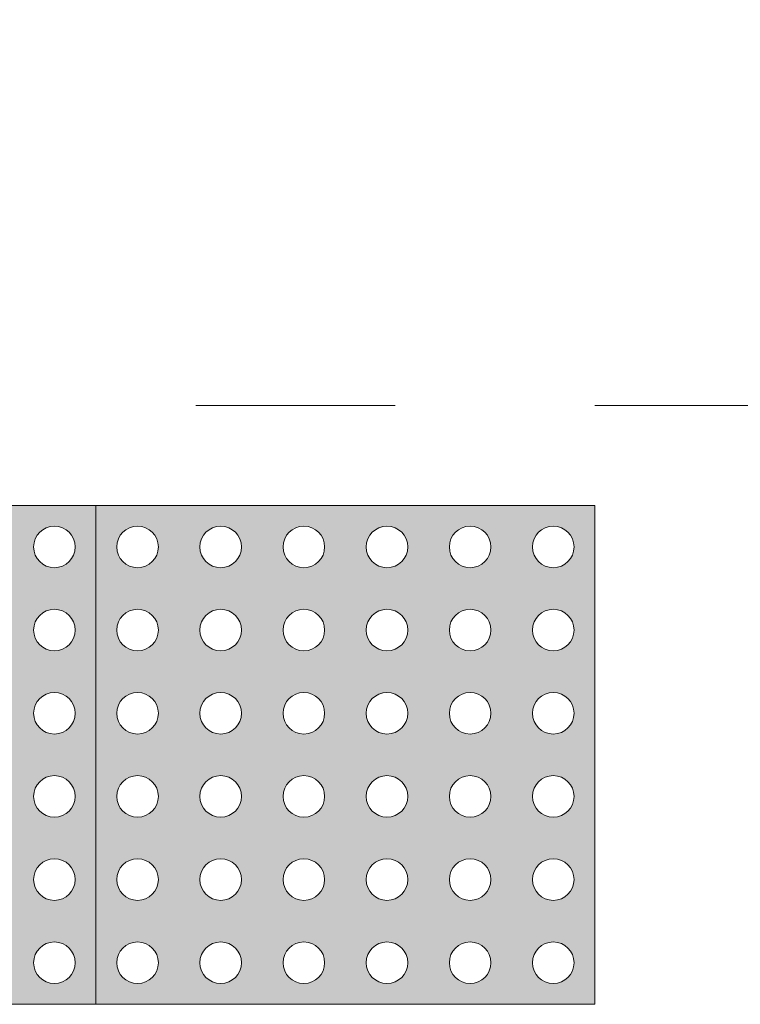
# Model space of a CAD drawing. Header units: metres. Extents: x -14.5 to 13.1, y -18.9 to 3.3.
# Tile 108 of 216: x 6.818 to 7.179, y -8.535 to -8.042. Entities that reach past the tile are written whole.
import ezdxf

# ---------------------------------------------------------------- set-up
doc = ezdxf.new("R2010")
doc.units = ezdxf.units.M
doc.linetypes.add('Traço ponto', pattern=[0.015875, 0.00635, -0.004763, 0, -0.004763])
for name, color, linetype, lineweight in [('A-ANNO-DIMS', 7, 'Continuous', 9), ('A-ANNO-DIMS-58', 7, 'Continuous', 9), ('A-DETL-GENF', 7, 'Continuous', 5)]:
    doc.layers.add(name, color=color, linetype=linetype, lineweight=lineweight)
doc.layers.add('A-DETL', color=7, linetype='Continuous', lineweight=5, true_color=0x00a600)
doc.styles.add('Arial', font='arial.ttf', dxfattribs={"height": 0.087})
doc.dimstyles.new('Com_linha__ref__contínua__-_Cor_Vermelha_Arial_1_5mm', dxfattribs={"dimscale": 0.3048, "dimtxt": 0.088763, "dimasz": 0.380577, "dimexe": 0.285433, "dimexo": 0.285433, "dimgap": 0.028543, "dimtad": 1, "dimrnd": 0.01, "dimzin": 0, "dimdsep": 46, "dimtxsty": 'Arial', "dimblk1": 'OBLIQUE', "dimblk2": 'OBLIQUE', "dimsah": 1, "dimcen": 0.09, "dimdle": 0.285433, "dimazin": 0, "dimtfac": 1, "dimtdec": 4, "dimtix": 1, "dimtmove": 0, "dimatfit": 3, "dimfxl": 1, "dimtvp": 1, "dimtolj": 1, "dimtzin": 0, "dimarcsym": 2})

# ---------------------------------------------------------------- blocks, each defined once
blk = doc.blocks.new('DIMBLOCK12-PLANTA DE COBERTURA')
at = {"layer": 'A-ANNO-DIMS-58', "color": 242, "true_color": 0xbd2b2e, "transparency": 16777216}
for p, q in [((6.00641, -7.67155), (6.00641, -7.58455)), ((8.00641, -7.67155), (8.00641, -7.58455)), ((6.00641, -7.67155), (6.06441, -7.61355)), ((8.00641, -7.67155), (8.06441, -7.61355)), ((6.00641, -7.67155), (5.94841, -7.72955)), ((6.00641, -7.67155), (8.09341, -7.67155)), ((6.00641, -7.67155), (6.00641, -8.14804)), ((8.00641, -7.67155), (7.94841, -7.72955)), ((8.00641, -7.67155), (8.00641, -8.14804))]:
    blk.add_line(p, q, dxfattribs=at)
at = {"layer": 'A-ANNO-DIMS-58', "color": 0, "transparency": 16777216, "insert": (6.88897, -7.54991), "char_height": 0.087, "width": 0.2818553, "attachment_point": 1, "line_spacing_factor": 0.941778, "style": 'Arial'}
blk.add_mtext('2,00', dxfattribs=at)
blk = doc.blocks.new('_Oblique')
at = {"color": 0, "linetype": 'ByBlock', "lineweight": -2}
blk.add_line((-0.5, -0.5), (0.5, 0.5), dxfattribs=at)

msp = doc.modelspace()

# ---------------------------------------------------------------- hatches: boundary and pattern name
at = {"layer": 'A-DETL-GENF', "true_color": 0xffffff}
h = msp.add_hatch(color=7, dxfattribs=at)
h.paths.add_polyline_path([(6.79391, -8.53504), (6.85641, -8.53504), (6.85641, -8.28504), (6.60641, -8.28504), (6.60641, -8.53504), (6.79256, -8.53504)])
h.paths.add_polyline_path([(6.71058, -8.52462), (6.70788, -8.52427), (6.70537, -8.52323), (6.70321, -8.52157), (6.70156, -8.51942), (6.70052, -8.5169), (6.70016, -8.51421), (6.70052, -8.51151), (6.70156, -8.509), (6.70321, -8.50684), (6.70537, -8.50519), (6.70788, -8.50415), (6.71058, -8.50379), (6.71327, -8.50415), (6.71579, -8.50519), (6.71794, -8.50684), (6.7196, -8.509), (6.72064, -8.51151), (6.721, -8.51421), (6.72064, -8.5169), (6.7196, -8.51942), (6.71794, -8.52157), (6.71579, -8.52323), (6.71327, -8.52427)])
h.paths.add_polyline_path([(6.83558, -8.52462), (6.83288, -8.52427), (6.83037, -8.52323), (6.82719, -8.52024), (6.82656, -8.51942), (6.82552, -8.5169), (6.82516, -8.51421), (6.82552, -8.51151), (6.82656, -8.509), (6.82821, -8.50684), (6.83037, -8.50519), (6.83288, -8.50415), (6.83558, -8.50379), (6.83827, -8.50415), (6.84147, -8.50571), (6.84294, -8.50684), (6.8446, -8.509), (6.84564, -8.51151), (6.846, -8.51421), (6.84524, -8.51787), (6.8446, -8.51942), (6.84294, -8.52157), (6.84079, -8.52323), (6.83827, -8.52427)])
h.paths.add_polyline_path([(6.66891, -8.52462), (6.66622, -8.52427), (6.6637, -8.52323), (6.66155, -8.52157), (6.65989, -8.51942), (6.6586, -8.51501), (6.6585, -8.51421), (6.65885, -8.51151), (6.65989, -8.509), (6.66155, -8.50684), (6.6637, -8.50519), (6.66622, -8.50415), (6.66891, -8.50379), (6.67161, -8.50415), (6.67412, -8.50519), (6.67628, -8.50684), (6.67793, -8.509), (6.67908, -8.51232), (6.67933, -8.51421), (6.67897, -8.5169), (6.67793, -8.51942), (6.67628, -8.52157), (6.67412, -8.52323), (6.67161, -8.52427)])
h.paths.add_polyline_path([(6.62725, -8.52462), (6.62455, -8.52427), (6.62204, -8.52323), (6.61886, -8.52024), (6.61822, -8.51942), (6.61718, -8.5169), (6.61683, -8.51421), (6.61718, -8.51151), (6.61822, -8.509), (6.61988, -8.50684), (6.62204, -8.50519), (6.62455, -8.50415), (6.62725, -8.50379), (6.62994, -8.50415), (6.63245, -8.50519), (6.63461, -8.50684), (6.63627, -8.509), (6.63731, -8.51151), (6.63766, -8.51421), (6.63691, -8.51787), (6.63627, -8.51942), (6.63461, -8.52157), (6.63245, -8.52323), (6.62994, -8.52427)])
h.paths.add_polyline_path([(6.79391, -8.52462), (6.79122, -8.52427), (6.7887, -8.52323), (6.78553, -8.52024), (6.78489, -8.51942), (6.78385, -8.5169), (6.7835, -8.51421), (6.78385, -8.51151), (6.78489, -8.509), (6.78655, -8.50684), (6.7887, -8.50519), (6.79256, -8.50397), (6.79391, -8.50379), (6.79661, -8.50415), (6.79912, -8.50519), (6.80128, -8.50684), (6.80293, -8.509), (6.80397, -8.51151), (6.80433, -8.51421), (6.80397, -8.5169), (6.80293, -8.51942), (6.80128, -8.52157), (6.79912, -8.52323), (6.79661, -8.52427)])
h.paths.add_polyline_path([(6.75225, -8.52462), (6.74955, -8.52427), (6.74704, -8.52323), (6.74386, -8.52024), (6.74322, -8.51942), (6.74218, -8.5169), (6.74183, -8.51421), (6.74218, -8.51151), (6.74322, -8.509), (6.74488, -8.50684), (6.74704, -8.50519), (6.74955, -8.50415), (6.75225, -8.50379), (6.75494, -8.50415), (6.75745, -8.50519), (6.75961, -8.50684), (6.76127, -8.509), (6.76231, -8.51151), (6.76266, -8.51421), (6.76231, -8.5169), (6.76127, -8.51942), (6.75961, -8.52157), (6.75745, -8.52323), (6.75494, -8.52427)])
h.paths.add_polyline_path([(6.66891, -8.48296), (6.66477, -8.48201), (6.6637, -8.48156), (6.66155, -8.47991), (6.65989, -8.47775), (6.65885, -8.47524), (6.6585, -8.47254), (6.65885, -8.46985), (6.65989, -8.46733), (6.66155, -8.46518), (6.6637, -8.46352), (6.66622, -8.46248), (6.66891, -8.46212), (6.67161, -8.46248), (6.67412, -8.46352), (6.67628, -8.46518), (6.67793, -8.46733), (6.67927, -8.47212), (6.67933, -8.47254), (6.67897, -8.47524), (6.67793, -8.47775), (6.6748, -8.48104), (6.67305, -8.48201), (6.67161, -8.4826)])
h.paths.add_polyline_path([(6.71058, -8.48296), (6.70644, -8.48201), (6.70537, -8.48156), (6.70321, -8.47991), (6.70156, -8.47775), (6.70052, -8.47524), (6.70016, -8.47254), (6.70052, -8.46985), (6.70156, -8.46733), (6.70321, -8.46518), (6.70537, -8.46352), (6.70788, -8.46248), (6.71058, -8.46212), (6.71327, -8.46248), (6.71579, -8.46352), (6.71794, -8.46518), (6.7196, -8.46733), (6.72064, -8.46985), (6.721, -8.47254), (6.72064, -8.47524), (6.7196, -8.47775), (6.71794, -8.47991), (6.71472, -8.48201), (6.71327, -8.4826)])
h.paths.add_polyline_path([(6.75225, -8.48296), (6.74811, -8.48201), (6.74704, -8.48156), (6.74488, -8.47991), (6.74322, -8.47775), (6.74218, -8.47524), (6.74183, -8.47254), (6.74218, -8.46985), (6.74322, -8.46733), (6.74488, -8.46518), (6.74704, -8.46352), (6.74955, -8.46248), (6.75225, -8.46212), (6.75494, -8.46248), (6.75814, -8.46404), (6.75961, -8.46518), (6.76127, -8.46733), (6.76231, -8.46985), (6.76266, -8.47254), (6.76231, -8.47524), (6.76127, -8.47775), (6.75961, -8.47991), (6.75638, -8.48201), (6.75494, -8.4826)])
h.paths.add_polyline_path([(6.79391, -8.48296), (6.78977, -8.48201), (6.7887, -8.48156), (6.78655, -8.47991), (6.78489, -8.47775), (6.78385, -8.47524), (6.7835, -8.47254), (6.78385, -8.46985), (6.78489, -8.46733), (6.78655, -8.46518), (6.7887, -8.46352), (6.79256, -8.4623), (6.79391, -8.46212), (6.79661, -8.46248), (6.79912, -8.46352), (6.80128, -8.46518), (6.80293, -8.46733), (6.80397, -8.46985), (6.80433, -8.47254), (6.80397, -8.47524), (6.80293, -8.47775), (6.80128, -8.47991), (6.79805, -8.48201), (6.79661, -8.4826)])
h.paths.add_polyline_path([(6.83558, -8.48296), (6.83144, -8.48201), (6.83037, -8.48156), (6.82821, -8.47991), (6.82656, -8.47775), (6.82552, -8.47524), (6.82516, -8.47254), (6.82552, -8.46985), (6.82656, -8.46733), (6.82821, -8.46518), (6.83037, -8.46352), (6.83288, -8.46248), (6.83558, -8.46212), (6.83827, -8.46248), (6.84079, -8.46352), (6.84294, -8.46518), (6.8446, -8.46733), (6.84577, -8.47087), (6.846, -8.47254), (6.84564, -8.47524), (6.8446, -8.47775), (6.84294, -8.47991), (6.83972, -8.48201), (6.83827, -8.4826)])
h.paths.add_polyline_path([(6.62725, -8.48296), (6.62311, -8.48201), (6.62204, -8.48156), (6.61988, -8.47991), (6.61822, -8.47775), (6.61718, -8.47524), (6.61683, -8.47254), (6.61718, -8.46985), (6.61822, -8.46733), (6.61988, -8.46518), (6.62204, -8.46352), (6.62455, -8.46248), (6.62725, -8.46212), (6.62994, -8.46248), (6.63245, -8.46352), (6.63461, -8.46518), (6.63627, -8.46733), (6.63731, -8.46985), (6.63766, -8.47254), (6.63731, -8.47524), (6.63627, -8.47775), (6.63461, -8.47991), (6.63138, -8.48201), (6.62994, -8.4826)])
h.paths.add_polyline_path([(6.75225, -8.44129), (6.74955, -8.44094), (6.74704, -8.4399), (6.74488, -8.43824), (6.74322, -8.43608), (6.74218, -8.43357), (6.74183, -8.43087), (6.74218, -8.42818), (6.74322, -8.42567), (6.74488, -8.42351), (6.74704, -8.42185), (6.74955, -8.42081), (6.75225, -8.42046), (6.75494, -8.42081), (6.75745, -8.42185), (6.75961, -8.42351), (6.76127, -8.42567), (6.76231, -8.42818), (6.76266, -8.43087), (6.76231, -8.43357), (6.76127, -8.43608), (6.75961, -8.43824), (6.75745, -8.4399), (6.75494, -8.44094)])
h.paths.add_polyline_path([(6.79391, -8.44129), (6.79122, -8.44094), (6.7887, -8.4399), (6.78655, -8.43824), (6.78489, -8.43608), (6.78385, -8.43357), (6.7835, -8.43087), (6.78385, -8.42818), (6.78489, -8.42567), (6.78655, -8.42351), (6.7887, -8.42185), (6.79256, -8.42064), (6.79391, -8.42046), (6.79661, -8.42081), (6.79912, -8.42185), (6.80128, -8.42351), (6.80293, -8.42567), (6.80397, -8.42818), (6.80433, -8.43087), (6.80397, -8.43357), (6.80293, -8.43608), (6.80128, -8.43824), (6.79912, -8.4399), (6.79661, -8.44094)])
h.paths.add_polyline_path([(6.71058, -8.44129), (6.70788, -8.44094), (6.70537, -8.4399), (6.70321, -8.43824), (6.70156, -8.43608), (6.70052, -8.43357), (6.70016, -8.43087), (6.70052, -8.42818), (6.70156, -8.42567), (6.70321, -8.42351), (6.70537, -8.42185), (6.70788, -8.42081), (6.71058, -8.42046), (6.71327, -8.42081), (6.71579, -8.42185), (6.71794, -8.42351), (6.7196, -8.42567), (6.72064, -8.42818), (6.721, -8.43087), (6.72064, -8.43357), (6.7196, -8.43608), (6.71647, -8.43937), (6.71579, -8.4399), (6.71327, -8.44094)])
h.paths.add_polyline_path([(6.83558, -8.44129), (6.83288, -8.44094), (6.83037, -8.4399), (6.82821, -8.43824), (6.82656, -8.43608), (6.82552, -8.43357), (6.82516, -8.43087), (6.82552, -8.42818), (6.82656, -8.42567), (6.82821, -8.42351), (6.83037, -8.42185), (6.83288, -8.42081), (6.83558, -8.42046), (6.83827, -8.42081), (6.84147, -8.42238), (6.84294, -8.42351), (6.8446, -8.42567), (6.84564, -8.42818), (6.846, -8.43087), (6.84564, -8.43357), (6.8446, -8.43608), (6.84294, -8.43824), (6.84079, -8.4399), (6.83827, -8.44094)])
h.paths.add_polyline_path([(6.66891, -8.44129), (6.66622, -8.44094), (6.6637, -8.4399), (6.66155, -8.43824), (6.65989, -8.43608), (6.65885, -8.43357), (6.6585, -8.43087), (6.65885, -8.42818), (6.65989, -8.42567), (6.66155, -8.42351), (6.6637, -8.42185), (6.66622, -8.42081), (6.66891, -8.42046), (6.67161, -8.42081), (6.67412, -8.42185), (6.67628, -8.42351), (6.67793, -8.42567), (6.67897, -8.42818), (6.67933, -8.43087), (6.67897, -8.43357), (6.67793, -8.43608), (6.67628, -8.43824), (6.67412, -8.4399), (6.67161, -8.44094)])
h.paths.add_polyline_path([(6.62725, -8.44129), (6.62455, -8.44094), (6.62204, -8.4399), (6.61988, -8.43824), (6.61822, -8.43608), (6.61718, -8.43357), (6.61683, -8.43087), (6.61718, -8.42818), (6.61822, -8.42567), (6.61988, -8.42351), (6.62204, -8.42185), (6.62455, -8.42081), (6.62725, -8.42046), (6.62994, -8.42081), (6.63245, -8.42185), (6.63461, -8.42351), (6.63627, -8.42567), (6.63731, -8.42818), (6.63766, -8.43087), (6.63731, -8.43357), (6.63627, -8.43608), (6.63461, -8.43824), (6.63245, -8.4399), (6.62994, -8.44094)])
h.paths.add_polyline_path([(6.83558, -8.39962), (6.83288, -8.39927), (6.83037, -8.39823), (6.82821, -8.39657), (6.82656, -8.39442), (6.82552, -8.3919), (6.82516, -8.38921), (6.82552, -8.38651), (6.82708, -8.38332), (6.82821, -8.38184), (6.83037, -8.38019), (6.83288, -8.37915), (6.83558, -8.37879), (6.83827, -8.37915), (6.84079, -8.38019), (6.84294, -8.38184), (6.8449, -8.38472), (6.84564, -8.38651), (6.846, -8.38921), (6.8449, -8.39369), (6.8446, -8.39442), (6.84294, -8.39657), (6.84079, -8.39823), (6.83827, -8.39927)])
h.paths.add_polyline_path([(6.79391, -8.39962), (6.79122, -8.39927), (6.7887, -8.39823), (6.78655, -8.39657), (6.78489, -8.39442), (6.78385, -8.3919), (6.7835, -8.38921), (6.78385, -8.38651), (6.78489, -8.384), (6.78655, -8.38184), (6.7887, -8.38019), (6.79256, -8.37897), (6.79391, -8.37879), (6.79661, -8.37915), (6.79912, -8.38019), (6.80128, -8.38184), (6.80293, -8.384), (6.80397, -8.38651), (6.80433, -8.38921), (6.80397, -8.3919), (6.80293, -8.39442), (6.80128, -8.39657), (6.79912, -8.39823), (6.79661, -8.39927)])
h.paths.add_polyline_path([(6.62725, -8.39962), (6.62455, -8.39927), (6.62204, -8.39823), (6.61988, -8.39657), (6.61822, -8.39442), (6.61718, -8.3919), (6.61683, -8.38921), (6.61718, -8.38651), (6.61822, -8.384), (6.61988, -8.38184), (6.62204, -8.38019), (6.62455, -8.37915), (6.62725, -8.37879), (6.62994, -8.37915), (6.63245, -8.38019), (6.63556, -8.38307), (6.63627, -8.384), (6.63731, -8.38651), (6.63766, -8.38921), (6.63731, -8.3919), (6.63556, -8.39534), (6.63461, -8.39657), (6.63245, -8.39823), (6.62994, -8.39927)])
h.paths.add_polyline_path([(6.66891, -8.39962), (6.66622, -8.39927), (6.6637, -8.39823), (6.66155, -8.39657), (6.65989, -8.39442), (6.65885, -8.3919), (6.6585, -8.38921), (6.65885, -8.38651), (6.65989, -8.384), (6.66155, -8.38184), (6.6637, -8.38019), (6.66622, -8.37915), (6.66891, -8.37879), (6.67161, -8.37915), (6.67412, -8.38019), (6.67628, -8.38184), (6.67793, -8.384), (6.67897, -8.38651), (6.67933, -8.38921), (6.67897, -8.3919), (6.67793, -8.39442), (6.67628, -8.39657), (6.67412, -8.39823), (6.67161, -8.39927)])
h.paths.add_polyline_path([(6.71058, -8.39962), (6.70788, -8.39927), (6.70537, -8.39823), (6.70321, -8.39657), (6.70156, -8.39442), (6.70052, -8.3919), (6.70016, -8.38921), (6.70052, -8.38651), (6.70156, -8.384), (6.70321, -8.38184), (6.70537, -8.38019), (6.70788, -8.37915), (6.71058, -8.37879), (6.71419, -8.37953), (6.71764, -8.38161), (6.71794, -8.38184), (6.7196, -8.384), (6.72064, -8.38651), (6.721, -8.38921), (6.72064, -8.3919), (6.7196, -8.39442), (6.71794, -8.39657), (6.71579, -8.39823), (6.71327, -8.39927)])
h.paths.add_polyline_path([(6.75225, -8.39962), (6.74955, -8.39927), (6.74704, -8.39823), (6.74488, -8.39657), (6.74322, -8.39442), (6.74218, -8.3919), (6.74183, -8.38921), (6.74218, -8.38651), (6.74322, -8.384), (6.74488, -8.38184), (6.74704, -8.38019), (6.74955, -8.37915), (6.75225, -8.37879), (6.75494, -8.37915), (6.75745, -8.38019), (6.75961, -8.38184), (6.76127, -8.384), (6.76231, -8.38651), (6.76266, -8.38921), (6.76231, -8.3919), (6.76127, -8.39442), (6.75961, -8.39657), (6.75745, -8.39823), (6.75494, -8.39927)])
h.paths.add_polyline_path([(6.71058, -8.35796), (6.70788, -8.3576), (6.70537, -8.35656), (6.70321, -8.35491), (6.70156, -8.35275), (6.70052, -8.35024), (6.70016, -8.34754), (6.70052, -8.34485), (6.70156, -8.34233), (6.70321, -8.34018), (6.70537, -8.33852), (6.70788, -8.33748), (6.71058, -8.33712), (6.71327, -8.33748), (6.71579, -8.33852), (6.71794, -8.34018), (6.7196, -8.34233), (6.72064, -8.34485), (6.721, -8.34754), (6.72064, -8.35024), (6.7196, -8.35275), (6.71794, -8.35491), (6.71579, -8.35656), (6.71327, -8.3576)])
h.paths.add_polyline_path([(6.75225, -8.35796), (6.74955, -8.3576), (6.74704, -8.35656), (6.74488, -8.35491), (6.74322, -8.35275), (6.74218, -8.35024), (6.74183, -8.34754), (6.74218, -8.34485), (6.74322, -8.34233), (6.74488, -8.34018), (6.74704, -8.33852), (6.74955, -8.33748), (6.75225, -8.33712), (6.75494, -8.33748), (6.75745, -8.33852), (6.75961, -8.34018), (6.76127, -8.34233), (6.76231, -8.34485), (6.76266, -8.34754), (6.76231, -8.35024), (6.76127, -8.35275), (6.75961, -8.35491), (6.75745, -8.35656), (6.75494, -8.3576)])
h.paths.add_polyline_path([(6.83558, -8.35796), (6.83288, -8.3576), (6.83037, -8.35656), (6.82821, -8.35491), (6.82656, -8.35275), (6.82552, -8.35024), (6.82516, -8.34754), (6.82552, -8.34485), (6.82656, -8.34233), (6.82821, -8.34018), (6.83037, -8.33852), (6.83288, -8.33748), (6.83558, -8.33712), (6.83919, -8.33786), (6.84079, -8.33852), (6.84294, -8.34018), (6.8449, -8.34306), (6.84564, -8.34485), (6.846, -8.34754), (6.8449, -8.35203), (6.8446, -8.35275), (6.84294, -8.35491), (6.84079, -8.35656), (6.83827, -8.3576)])
h.paths.add_polyline_path([(6.62725, -8.35796), (6.62455, -8.3576), (6.62204, -8.35656), (6.61988, -8.35491), (6.61822, -8.35275), (6.61718, -8.35024), (6.61683, -8.34754), (6.61718, -8.34485), (6.61822, -8.34233), (6.61988, -8.34018), (6.62204, -8.33852), (6.62455, -8.33748), (6.62725, -8.33712), (6.62994, -8.33748), (6.63245, -8.33852), (6.63556, -8.34141), (6.63627, -8.34233), (6.63731, -8.34485), (6.63766, -8.34754), (6.63731, -8.35024), (6.63556, -8.35368), (6.63461, -8.35491), (6.63245, -8.35656), (6.62994, -8.3576)])
h.paths.add_polyline_path([(6.79391, -8.35796), (6.79122, -8.3576), (6.7887, -8.35656), (6.78655, -8.35491), (6.78489, -8.35275), (6.78385, -8.35024), (6.7835, -8.34754), (6.78385, -8.34485), (6.78489, -8.34233), (6.78655, -8.34018), (6.7887, -8.33852), (6.79256, -8.3373), (6.79391, -8.33712), (6.79661, -8.33748), (6.79912, -8.33852), (6.80128, -8.34018), (6.80293, -8.34233), (6.80397, -8.34485), (6.80433, -8.34754), (6.80397, -8.35024), (6.80293, -8.35275), (6.80128, -8.35491), (6.79912, -8.35656), (6.79661, -8.3576)])
h.paths.add_polyline_path([(6.66891, -8.35796), (6.66622, -8.3576), (6.6637, -8.35656), (6.66155, -8.35491), (6.65989, -8.35275), (6.65885, -8.35024), (6.6585, -8.34754), (6.65885, -8.34485), (6.65989, -8.34233), (6.66155, -8.34018), (6.6637, -8.33852), (6.66622, -8.33748), (6.66891, -8.33712), (6.67161, -8.33748), (6.67412, -8.33852), (6.67628, -8.34018), (6.67793, -8.34233), (6.67897, -8.34485), (6.67933, -8.34754), (6.67897, -8.35024), (6.67793, -8.35275), (6.67628, -8.35491), (6.67412, -8.35656), (6.67161, -8.3576)])
h.paths.add_polyline_path([(6.71058, -8.31629), (6.70788, -8.31594), (6.70537, -8.3149), (6.70321, -8.31324), (6.70156, -8.31108), (6.70052, -8.30857), (6.70016, -8.30587), (6.70052, -8.30318), (6.70156, -8.30067), (6.70321, -8.29851), (6.70537, -8.29685), (6.70788, -8.29581), (6.71058, -8.29546), (6.71327, -8.29581), (6.71579, -8.29685), (6.71908, -8.29998), (6.7196, -8.30067), (6.72064, -8.30318), (6.721, -8.30587), (6.72064, -8.30857), (6.7196, -8.31108), (6.71794, -8.31324), (6.71579, -8.3149), (6.71327, -8.31594)])
h.paths.add_polyline_path([(6.62725, -8.31629), (6.62455, -8.31594), (6.62204, -8.3149), (6.61988, -8.31324), (6.61822, -8.31108), (6.61718, -8.30857), (6.61683, -8.30587), (6.61718, -8.30318), (6.61822, -8.30067), (6.61988, -8.29851), (6.62204, -8.29685), (6.62455, -8.29581), (6.62725, -8.29546), (6.62994, -8.29581), (6.63245, -8.29685), (6.63461, -8.29851), (6.63627, -8.30067), (6.63731, -8.30318), (6.63766, -8.30587), (6.63731, -8.30857), (6.63627, -8.31108), (6.63461, -8.31324), (6.63245, -8.3149), (6.62994, -8.31594)])
h.paths.add_polyline_path([(6.83558, -8.31629), (6.83288, -8.31594), (6.83037, -8.3149), (6.82821, -8.31324), (6.82656, -8.31108), (6.82552, -8.30857), (6.82516, -8.30587), (6.82552, -8.30318), (6.82719, -8.29984), (6.82821, -8.29851), (6.83037, -8.29685), (6.83288, -8.29581), (6.83558, -8.29546), (6.83827, -8.29581), (6.84079, -8.29685), (6.84294, -8.29851), (6.84524, -8.30222), (6.84564, -8.30318), (6.846, -8.30587), (6.84564, -8.30857), (6.8446, -8.31108), (6.84147, -8.31437), (6.84079, -8.3149), (6.83827, -8.31594)])
h.paths.add_polyline_path([(6.79391, -8.31629), (6.79122, -8.31594), (6.7887, -8.3149), (6.78655, -8.31324), (6.78489, -8.31108), (6.78385, -8.30857), (6.7835, -8.30587), (6.78385, -8.30318), (6.78541, -8.29998), (6.78655, -8.29851), (6.7887, -8.29685), (6.79256, -8.29564), (6.79391, -8.29546), (6.79752, -8.29619), (6.79912, -8.29685), (6.80128, -8.29851), (6.80293, -8.30067), (6.80397, -8.30318), (6.80433, -8.30587), (6.80397, -8.30857), (6.80293, -8.31108), (6.80128, -8.31324), (6.79912, -8.3149), (6.79661, -8.31594)])
h.paths.add_polyline_path([(6.75225, -8.31629), (6.74955, -8.31594), (6.74704, -8.3149), (6.74488, -8.31324), (6.74322, -8.31108), (6.74218, -8.30857), (6.74183, -8.30587), (6.74218, -8.30318), (6.74322, -8.30067), (6.74488, -8.29851), (6.74704, -8.29685), (6.74955, -8.29581), (6.75267, -8.29551), (6.75586, -8.29619), (6.75745, -8.29685), (6.75961, -8.29851), (6.76127, -8.30067), (6.76231, -8.30318), (6.76266, -8.30587), (6.76231, -8.30857), (6.76127, -8.31108), (6.75961, -8.31324), (6.75745, -8.3149), (6.75494, -8.31594)])
h.paths.add_polyline_path([(6.66891, -8.31629), (6.66622, -8.31594), (6.6637, -8.3149), (6.66155, -8.31324), (6.65989, -8.31108), (6.65885, -8.30857), (6.6585, -8.30587), (6.65885, -8.30318), (6.65989, -8.30067), (6.66155, -8.29851), (6.6637, -8.29685), (6.66622, -8.29581), (6.66891, -8.29546), (6.67161, -8.29581), (6.67412, -8.29685), (6.67628, -8.29851), (6.67793, -8.30067), (6.67897, -8.30318), (6.67933, -8.30587), (6.67897, -8.30857), (6.67793, -8.31108), (6.67628, -8.31324), (6.67412, -8.3149), (6.67161, -8.31594)])
h = msp.add_hatch(color=7, dxfattribs=at)
h.paths.add_polyline_path([(6.87994, -8.53504), (7.10641, -8.53504), (7.10641, -8.28504), (6.85641, -8.28504), (6.85641, -8.53504), (6.87725, -8.53504)])
h.paths.add_polyline_path([(7.00225, -8.52462), (6.99955, -8.52427), (6.99704, -8.52323), (6.99488, -8.52157), (6.99322, -8.51942), (6.99218, -8.5169), (6.99183, -8.51421), (6.99218, -8.51151), (6.99322, -8.509), (6.99488, -8.50684), (6.99704, -8.50519), (7.00191, -8.50384), (7.00225, -8.50379), (7.00494, -8.50415), (7.00745, -8.50519), (7.00961, -8.50684), (7.01127, -8.509), (7.01231, -8.51151), (7.01266, -8.51421), (7.01231, -8.5169), (7.01127, -8.51942), (7.00961, -8.52157), (7.00745, -8.52323), (7.00494, -8.52427)])
h.paths.add_polyline_path([(7.04391, -8.52462), (7.04122, -8.52427), (7.0387, -8.52323), (7.03553, -8.52024), (7.03489, -8.51942), (7.03385, -8.5169), (7.0335, -8.51421), (7.03385, -8.51151), (7.03489, -8.509), (7.03655, -8.50684), (7.0387, -8.50519), (7.04122, -8.50415), (7.04391, -8.50379), (7.04661, -8.50415), (7.04912, -8.50519), (7.05128, -8.50684), (7.05293, -8.509), (7.05397, -8.51151), (7.05433, -8.51421), (7.05397, -8.5169), (7.05293, -8.51942), (7.05128, -8.52157), (7.04912, -8.52323), (7.04661, -8.52427)])
h.paths.add_polyline_path([(6.96058, -8.52462), (6.95788, -8.52427), (6.95537, -8.52323), (6.95321, -8.52157), (6.95156, -8.51942), (6.95052, -8.5169), (6.95016, -8.51421), (6.95052, -8.51151), (6.95156, -8.509), (6.95321, -8.50684), (6.95537, -8.50519), (6.95788, -8.50415), (6.96058, -8.50379), (6.96327, -8.50415), (6.96579, -8.50519), (6.96794, -8.50684), (6.9696, -8.509), (6.97064, -8.51151), (6.971, -8.51421), (6.97064, -8.5169), (6.9696, -8.51942), (6.96794, -8.52157), (6.96579, -8.52323), (6.96327, -8.52427)])
h.paths.add_polyline_path([(6.91891, -8.52462), (6.91622, -8.52427), (6.9137, -8.52323), (6.91155, -8.52157), (6.90989, -8.51942), (6.90885, -8.5169), (6.9085, -8.51421), (6.90885, -8.51151), (6.90989, -8.509), (6.91155, -8.50684), (6.9137, -8.50519), (6.91622, -8.50415), (6.91891, -8.50379), (6.92161, -8.50415), (6.92412, -8.50519), (6.92628, -8.50684), (6.92793, -8.509), (6.92897, -8.51151), (6.92933, -8.51421), (6.92897, -8.5169), (6.92793, -8.51942), (6.92628, -8.52157), (6.92412, -8.52323), (6.92161, -8.52427)])
h.paths.add_polyline_path([(7.08558, -8.52462), (7.08288, -8.52427), (7.08037, -8.52323), (7.07821, -8.52157), (7.07656, -8.51942), (7.07552, -8.5169), (7.07516, -8.51421), (7.07552, -8.51151), (7.07656, -8.509), (7.07821, -8.50684), (7.08037, -8.50519), (7.08288, -8.50415), (7.08558, -8.50379), (7.08827, -8.50415), (7.09147, -8.50571), (7.09294, -8.50684), (7.0946, -8.509), (7.09564, -8.51151), (7.096, -8.51421), (7.09564, -8.5169), (7.0946, -8.51942), (7.09294, -8.52157), (7.09079, -8.52323), (7.08827, -8.52427)])
h.paths.add_polyline_path([(6.87725, -8.52462), (6.87455, -8.52427), (6.87204, -8.52323), (6.86886, -8.52024), (6.86822, -8.51942), (6.86718, -8.5169), (6.86683, -8.51421), (6.86718, -8.51151), (6.86822, -8.509), (6.86988, -8.50684), (6.87204, -8.50519), (6.87455, -8.50415), (6.87725, -8.50379), (6.87994, -8.50415), (6.88245, -8.50519), (6.88461, -8.50684), (6.88627, -8.509), (6.88731, -8.51151), (6.88766, -8.51421), (6.88691, -8.51787), (6.88627, -8.51942), (6.88461, -8.52157), (6.88245, -8.52323), (6.87994, -8.52427)])
h.paths.add_polyline_path([(7.04391, -8.48296), (7.03977, -8.48201), (7.0387, -8.48156), (7.03655, -8.47991), (7.03489, -8.47775), (7.03385, -8.47524), (7.0335, -8.47254), (7.03385, -8.46985), (7.03489, -8.46733), (7.03655, -8.46518), (7.0387, -8.46352), (7.04122, -8.46248), (7.04391, -8.46212), (7.04661, -8.46248), (7.04912, -8.46352), (7.05128, -8.46518), (7.05293, -8.46733), (7.05397, -8.46985), (7.05433, -8.47254), (7.05397, -8.47524), (7.05293, -8.47775), (7.05128, -8.47991), (7.04805, -8.48201), (7.04661, -8.4826)])
h.paths.add_polyline_path([(6.91891, -8.48296), (6.91477, -8.48201), (6.9137, -8.48156), (6.91155, -8.47991), (6.90989, -8.47775), (6.90885, -8.47524), (6.9085, -8.47254), (6.90885, -8.46985), (6.90989, -8.46733), (6.91155, -8.46518), (6.9137, -8.46352), (6.91622, -8.46248), (6.91891, -8.46212), (6.92161, -8.46248), (6.92412, -8.46352), (6.92628, -8.46518), (6.92793, -8.46733), (6.92897, -8.46985), (6.92933, -8.47254), (6.92897, -8.47524), (6.92793, -8.47775), (6.92628, -8.47991), (6.92305, -8.48201), (6.92161, -8.4826)])
h.paths.add_polyline_path([(6.96058, -8.48296), (6.95644, -8.48201), (6.95537, -8.48156), (6.95321, -8.47991), (6.95156, -8.47775), (6.95052, -8.47524), (6.95016, -8.47254), (6.95052, -8.46985), (6.95156, -8.46733), (6.95321, -8.46518), (6.95537, -8.46352), (6.95788, -8.46248), (6.96058, -8.46212), (6.96327, -8.46248), (6.96579, -8.46352), (6.96794, -8.46518), (6.9696, -8.46733), (6.97064, -8.46985), (6.971, -8.47254), (6.97064, -8.47524), (6.9696, -8.47775), (6.96647, -8.48104), (6.96472, -8.48201), (6.96327, -8.4826)])
h.paths.add_polyline_path([(7.00225, -8.48296), (6.99811, -8.48201), (6.99704, -8.48156), (6.99488, -8.47991), (6.99322, -8.47775), (6.99218, -8.47524), (6.99183, -8.47254), (6.99218, -8.46985), (6.99322, -8.46733), (6.99488, -8.46518), (6.99704, -8.46352), (7.00191, -8.46217), (7.00225, -8.46212), (7.00494, -8.46248), (7.00745, -8.46352), (7.00961, -8.46518), (7.01127, -8.46733), (7.01231, -8.46985), (7.01266, -8.47254), (7.01231, -8.47524), (7.01127, -8.47775), (7.00961, -8.47991), (7.00638, -8.48201), (7.00494, -8.4826)])
h.paths.add_polyline_path([(6.87725, -8.48296), (6.87311, -8.48201), (6.87204, -8.48156), (6.86988, -8.47991), (6.86822, -8.47775), (6.86718, -8.47524), (6.86683, -8.47254), (6.86718, -8.46985), (6.86822, -8.46733), (6.86988, -8.46518), (6.87204, -8.46352), (6.87455, -8.46248), (6.87725, -8.46212), (6.87994, -8.46248), (6.88245, -8.46352), (6.88461, -8.46518), (6.88627, -8.46733), (6.88731, -8.46985), (6.88766, -8.47254), (6.88731, -8.47524), (6.88627, -8.47775), (6.88461, -8.47991), (6.88138, -8.48201), (6.87994, -8.4826)])
h.paths.add_polyline_path([(7.08558, -8.48296), (7.08144, -8.48201), (7.08037, -8.48156), (7.07821, -8.47991), (7.07656, -8.47775), (7.07552, -8.47524), (7.07516, -8.47254), (7.07552, -8.46985), (7.07656, -8.46733), (7.07821, -8.46518), (7.08037, -8.46352), (7.08288, -8.46248), (7.08558, -8.46212), (7.08827, -8.46248), (7.09079, -8.46352), (7.09294, -8.46518), (7.0946, -8.46733), (7.09577, -8.47087), (7.096, -8.47254), (7.09564, -8.47524), (7.0946, -8.47775), (7.09294, -8.47991), (7.08972, -8.48201), (7.08827, -8.4826)])
h.paths.add_polyline_path([(7.00225, -8.44129), (6.99955, -8.44094), (6.99704, -8.4399), (6.99488, -8.43824), (6.99322, -8.43608), (6.99218, -8.43357), (6.99183, -8.43087), (6.99218, -8.42818), (6.99322, -8.42567), (6.99488, -8.42351), (6.99704, -8.42185), (7.00191, -8.4205), (7.00225, -8.42046), (7.00494, -8.42081), (7.0093, -8.42327), (7.00961, -8.42351), (7.01127, -8.42567), (7.01231, -8.42818), (7.01266, -8.43087), (7.01231, -8.43357), (7.01127, -8.43608), (7.00961, -8.43824), (7.00745, -8.4399), (7.00494, -8.44094)])
h.paths.add_polyline_path([(6.87725, -8.44129), (6.87455, -8.44094), (6.87204, -8.4399), (6.86988, -8.43824), (6.86822, -8.43608), (6.86718, -8.43357), (6.86683, -8.43087), (6.86718, -8.42818), (6.86822, -8.42567), (6.86988, -8.42351), (6.87204, -8.42185), (6.87455, -8.42081), (6.87725, -8.42046), (6.87994, -8.42081), (6.88245, -8.42185), (6.88461, -8.42351), (6.88627, -8.42567), (6.88731, -8.42818), (6.88766, -8.43087), (6.88731, -8.43357), (6.88627, -8.43608), (6.88461, -8.43824), (6.88245, -8.4399), (6.87994, -8.44094)])
h.paths.add_polyline_path([(7.04391, -8.44129), (7.04122, -8.44094), (7.0387, -8.4399), (7.03655, -8.43824), (7.03489, -8.43608), (7.03385, -8.43357), (7.0335, -8.43087), (7.03385, -8.42818), (7.03489, -8.42567), (7.03655, -8.42351), (7.0387, -8.42185), (7.04122, -8.42081), (7.04391, -8.42046), (7.04661, -8.42081), (7.04912, -8.42185), (7.05128, -8.42351), (7.05293, -8.42567), (7.05397, -8.42818), (7.05433, -8.43087), (7.05397, -8.43357), (7.05293, -8.43608), (7.05128, -8.43824), (7.04912, -8.4399), (7.04661, -8.44094)])
h.paths.add_polyline_path([(6.96058, -8.44129), (6.95788, -8.44094), (6.95537, -8.4399), (6.95321, -8.43824), (6.95156, -8.43608), (6.95052, -8.43357), (6.95016, -8.43087), (6.95052, -8.42818), (6.95156, -8.42567), (6.95321, -8.42351), (6.95537, -8.42185), (6.95788, -8.42081), (6.96058, -8.42046), (6.96327, -8.42081), (6.96579, -8.42185), (6.96794, -8.42351), (6.9696, -8.42567), (6.97064, -8.42818), (6.971, -8.43087), (6.97064, -8.43357), (6.9696, -8.43608), (6.96647, -8.43937), (6.96579, -8.4399), (6.96327, -8.44094)])
h.paths.add_polyline_path([(7.08558, -8.44129), (7.08288, -8.44094), (7.08037, -8.4399), (7.07821, -8.43824), (7.07656, -8.43608), (7.07552, -8.43357), (7.07516, -8.43087), (7.07552, -8.42818), (7.07656, -8.42567), (7.07821, -8.42351), (7.08037, -8.42185), (7.08288, -8.42081), (7.08558, -8.42046), (7.08827, -8.42081), (7.09147, -8.42238), (7.09294, -8.42351), (7.0946, -8.42567), (7.09564, -8.42818), (7.096, -8.43087), (7.09564, -8.43357), (7.0946, -8.43608), (7.09294, -8.43824), (7.09079, -8.4399), (7.08827, -8.44094)])
h.paths.add_polyline_path([(6.91891, -8.44129), (6.91622, -8.44094), (6.9137, -8.4399), (6.91155, -8.43824), (6.90989, -8.43608), (6.90885, -8.43357), (6.9085, -8.43087), (6.90885, -8.42818), (6.91041, -8.42498), (6.91155, -8.42351), (6.9137, -8.42185), (6.91622, -8.42081), (6.91891, -8.42046), (6.92161, -8.42081), (6.92412, -8.42185), (6.92628, -8.42351), (6.92793, -8.42567), (6.92897, -8.42818), (6.92933, -8.43087), (6.92897, -8.43357), (6.92793, -8.43608), (6.92628, -8.43824), (6.92412, -8.4399), (6.92161, -8.44094)])
h.paths.add_polyline_path([(7.08558, -8.39962), (7.08288, -8.39927), (7.08037, -8.39823), (7.07821, -8.39657), (7.07656, -8.39442), (7.07552, -8.3919), (7.07516, -8.38921), (7.07552, -8.38651), (7.07708, -8.38332), (7.07821, -8.38184), (7.08037, -8.38019), (7.08288, -8.37915), (7.08558, -8.37879), (7.08827, -8.37915), (7.09079, -8.38019), (7.09294, -8.38184), (7.0946, -8.384), (7.09564, -8.38651), (7.096, -8.38921), (7.09564, -8.3919), (7.0946, -8.39442), (7.09294, -8.39657), (7.09079, -8.39823), (7.08827, -8.39927)])
h.paths.add_polyline_path([(7.00225, -8.39962), (6.99955, -8.39927), (6.99704, -8.39823), (6.99488, -8.39657), (6.99322, -8.39442), (6.99218, -8.3919), (6.99183, -8.38921), (6.99218, -8.38651), (6.99322, -8.384), (6.99488, -8.38184), (6.99704, -8.38019), (7.00191, -8.37884), (7.00225, -8.37879), (7.00494, -8.37915), (7.00745, -8.38019), (7.00961, -8.38184), (7.01127, -8.384), (7.01231, -8.38651), (7.01266, -8.38921), (7.01231, -8.3919), (7.01127, -8.39442), (7.00961, -8.39657), (7.00745, -8.39823), (7.00494, -8.39927)])
h.paths.add_polyline_path([(6.96058, -8.39962), (6.95788, -8.39927), (6.95537, -8.39823), (6.95321, -8.39657), (6.95156, -8.39442), (6.95052, -8.3919), (6.95016, -8.38921), (6.95052, -8.38651), (6.95156, -8.384), (6.95321, -8.38184), (6.95537, -8.38019), (6.95788, -8.37915), (6.96058, -8.37879), (6.96419, -8.37953), (6.96764, -8.38161), (6.96794, -8.38184), (6.9696, -8.384), (6.97064, -8.38651), (6.971, -8.38921), (6.97064, -8.3919), (6.9696, -8.39442), (6.96794, -8.39657), (6.96579, -8.39823), (6.96327, -8.39927)])
h.paths.add_polyline_path([(6.91891, -8.39962), (6.91622, -8.39927), (6.9137, -8.39823), (6.91155, -8.39657), (6.90989, -8.39442), (6.90885, -8.3919), (6.9085, -8.38921), (6.90885, -8.38651), (6.90989, -8.384), (6.91155, -8.38184), (6.9137, -8.38019), (6.91622, -8.37915), (6.91891, -8.37879), (6.92161, -8.37915), (6.92412, -8.38019), (6.92628, -8.38184), (6.92793, -8.384), (6.92897, -8.38651), (6.92933, -8.38921), (6.92897, -8.3919), (6.92793, -8.39442), (6.92628, -8.39657), (6.92412, -8.39823), (6.92161, -8.39927)])
h.paths.add_polyline_path([(7.04391, -8.39962), (7.04122, -8.39927), (7.0387, -8.39823), (7.03655, -8.39657), (7.03489, -8.39442), (7.03385, -8.3919), (7.0335, -8.38921), (7.03385, -8.38651), (7.03489, -8.384), (7.03655, -8.38184), (7.0387, -8.38019), (7.04122, -8.37915), (7.04391, -8.37879), (7.04661, -8.37915), (7.04912, -8.38019), (7.05128, -8.38184), (7.05293, -8.384), (7.05397, -8.38651), (7.05433, -8.38921), (7.05397, -8.3919), (7.05293, -8.39442), (7.05128, -8.39657), (7.04912, -8.39823), (7.04661, -8.39927)])
h.paths.add_polyline_path([(6.87725, -8.39962), (6.87455, -8.39927), (6.87204, -8.39823), (6.86988, -8.39657), (6.86822, -8.39442), (6.86718, -8.3919), (6.86683, -8.38921), (6.86718, -8.38651), (6.86822, -8.384), (6.86988, -8.38184), (6.87204, -8.38019), (6.87455, -8.37915), (6.87725, -8.37879), (6.87994, -8.37915), (6.88245, -8.38019), (6.88461, -8.38184), (6.88627, -8.384), (6.88731, -8.38651), (6.88766, -8.38921), (6.88731, -8.3919), (6.88627, -8.39442), (6.88461, -8.39657), (6.88245, -8.39823), (6.87994, -8.39927)])
h.paths.add_polyline_path([(6.91891, -8.35796), (6.91622, -8.3576), (6.9137, -8.35656), (6.91155, -8.35491), (6.90989, -8.35275), (6.90885, -8.35024), (6.9085, -8.34754), (6.90885, -8.34485), (6.90989, -8.34233), (6.91155, -8.34018), (6.9137, -8.33852), (6.91622, -8.33748), (6.91891, -8.33712), (6.92161, -8.33748), (6.92412, -8.33852), (6.92628, -8.34018), (6.92793, -8.34233), (6.92897, -8.34485), (6.92933, -8.34754), (6.92897, -8.35024), (6.92793, -8.35275), (6.92628, -8.35491), (6.92412, -8.35656), (6.92161, -8.3576)])
h.paths.add_polyline_path([(7.00225, -8.35796), (6.99955, -8.3576), (6.99704, -8.35656), (6.99488, -8.35491), (6.99322, -8.35275), (6.99218, -8.35024), (6.99183, -8.34754), (6.99218, -8.34485), (6.99322, -8.34233), (6.99488, -8.34018), (6.99704, -8.33852), (7.00191, -8.33717), (7.00267, -8.33718), (7.00494, -8.33748), (7.00745, -8.33852), (7.00961, -8.34018), (7.01127, -8.34233), (7.01231, -8.34485), (7.01266, -8.34754), (7.01231, -8.35024), (7.01127, -8.35275), (7.00961, -8.35491), (7.00745, -8.35656), (7.00494, -8.3576)])
h.paths.add_polyline_path([(6.87725, -8.35796), (6.87455, -8.3576), (6.87204, -8.35656), (6.86988, -8.35491), (6.86822, -8.35275), (6.86718, -8.35024), (6.86683, -8.34754), (6.86718, -8.34485), (6.86822, -8.34233), (6.86988, -8.34018), (6.87204, -8.33852), (6.87455, -8.33748), (6.87725, -8.33712), (6.87994, -8.33748), (6.88245, -8.33852), (6.88461, -8.34018), (6.88627, -8.34233), (6.88731, -8.34485), (6.88766, -8.34754), (6.88731, -8.35024), (6.88627, -8.35275), (6.88461, -8.35491), (6.88245, -8.35656), (6.87994, -8.3576)])
h.paths.add_polyline_path([(7.08558, -8.35796), (7.08288, -8.3576), (7.08037, -8.35656), (7.07821, -8.35491), (7.07656, -8.35275), (7.07552, -8.35024), (7.07516, -8.34754), (7.07552, -8.34485), (7.07656, -8.34233), (7.07821, -8.34018), (7.08037, -8.33852), (7.08288, -8.33748), (7.08558, -8.33712), (7.08919, -8.33786), (7.09079, -8.33852), (7.09294, -8.34018), (7.0946, -8.34233), (7.09564, -8.34485), (7.096, -8.34754), (7.09564, -8.35024), (7.0946, -8.35275), (7.09294, -8.35491), (7.09079, -8.35656), (7.08827, -8.3576)])
h.paths.add_polyline_path([(7.04391, -8.35796), (7.04122, -8.3576), (7.0387, -8.35656), (7.03655, -8.35491), (7.03489, -8.35275), (7.03385, -8.35024), (7.0335, -8.34754), (7.03385, -8.34485), (7.03489, -8.34233), (7.03655, -8.34018), (7.0387, -8.33852), (7.04122, -8.33748), (7.04391, -8.33712), (7.04661, -8.33748), (7.04912, -8.33852), (7.05128, -8.34018), (7.05293, -8.34233), (7.05397, -8.34485), (7.05433, -8.34754), (7.05397, -8.35024), (7.05293, -8.35275), (7.05128, -8.35491), (7.04912, -8.35656), (7.04661, -8.3576)])
h.paths.add_polyline_path([(6.96058, -8.35796), (6.95788, -8.3576), (6.95537, -8.35656), (6.95321, -8.35491), (6.95156, -8.35275), (6.95052, -8.35024), (6.95016, -8.34754), (6.95052, -8.34485), (6.95156, -8.34233), (6.95321, -8.34018), (6.95537, -8.33852), (6.95788, -8.33748), (6.96058, -8.33712), (6.96327, -8.33748), (6.96579, -8.33852), (6.96794, -8.34018), (6.9696, -8.34233), (6.97064, -8.34485), (6.971, -8.34754), (6.97064, -8.35024), (6.9696, -8.35275), (6.96794, -8.35491), (6.96579, -8.35656), (6.96327, -8.3576)])
h.paths.add_polyline_path([(6.87725, -8.31629), (6.87455, -8.31594), (6.87204, -8.3149), (6.86988, -8.31324), (6.86822, -8.31108), (6.86718, -8.30857), (6.86693, -8.30507), (6.86718, -8.30318), (6.86822, -8.30067), (6.86988, -8.29851), (6.87204, -8.29685), (6.87455, -8.29581), (6.87725, -8.29546), (6.87994, -8.29581), (6.88245, -8.29685), (6.88461, -8.29851), (6.88627, -8.30067), (6.88731, -8.30318), (6.88741, -8.30777), (6.88731, -8.30857), (6.88627, -8.31108), (6.88461, -8.31324), (6.88245, -8.3149), (6.87994, -8.31594)])
h.paths.add_polyline_path([(7.00225, -8.31629), (6.99955, -8.31594), (6.99704, -8.3149), (6.99488, -8.31324), (6.99322, -8.31108), (6.99218, -8.30857), (6.99183, -8.30587), (6.99218, -8.30318), (6.99322, -8.30067), (6.99488, -8.29851), (6.99704, -8.29685), (7.00191, -8.2955), (7.00225, -8.29546), (7.00586, -8.29619), (7.00745, -8.29685), (7.00961, -8.29851), (7.01127, -8.30067), (7.01231, -8.30318), (7.01266, -8.30587), (7.01231, -8.30857), (7.01127, -8.31108), (7.00961, -8.31324), (7.00745, -8.3149), (7.00494, -8.31594)])
h.paths.add_polyline_path([(7.08558, -8.31629), (7.08288, -8.31594), (7.08037, -8.3149), (7.07821, -8.31324), (7.07656, -8.31108), (7.07552, -8.30857), (7.07516, -8.30587), (7.07552, -8.30318), (7.07656, -8.30067), (7.07821, -8.29851), (7.08037, -8.29685), (7.08288, -8.29581), (7.08558, -8.29546), (7.08827, -8.29581), (7.09079, -8.29685), (7.09294, -8.29851), (7.0946, -8.30067), (7.09564, -8.30318), (7.096, -8.30587), (7.09564, -8.30857), (7.0946, -8.31108), (7.09147, -8.31437), (7.09079, -8.3149), (7.08827, -8.31594)])
h.paths.add_polyline_path([(7.04391, -8.31629), (7.04122, -8.31594), (7.0387, -8.3149), (7.03655, -8.31324), (7.03489, -8.31108), (7.03385, -8.30857), (7.0335, -8.30587), (7.03385, -8.30318), (7.03541, -8.29998), (7.03655, -8.29851), (7.0387, -8.29685), (7.04122, -8.29581), (7.04391, -8.29546), (7.04661, -8.29581), (7.04912, -8.29685), (7.05128, -8.29851), (7.05293, -8.30067), (7.05397, -8.30318), (7.05433, -8.30587), (7.05397, -8.30857), (7.05293, -8.31108), (7.05128, -8.31324), (7.04912, -8.3149), (7.04661, -8.31594)])
h.paths.add_polyline_path([(6.96058, -8.31629), (6.95788, -8.31594), (6.95537, -8.3149), (6.95321, -8.31324), (6.95156, -8.31108), (6.95041, -8.30774), (6.95016, -8.30587), (6.95052, -8.30318), (6.95156, -8.30067), (6.95321, -8.29851), (6.95537, -8.29685), (6.95788, -8.29581), (6.96058, -8.29546), (6.96327, -8.29581), (6.96579, -8.29685), (6.96908, -8.29998), (6.9696, -8.30067), (6.97064, -8.30318), (6.971, -8.30587), (6.97064, -8.30857), (6.9696, -8.31108), (6.96794, -8.31324), (6.96579, -8.3149), (6.96327, -8.31594)])
h.paths.add_polyline_path([(6.91891, -8.31629), (6.91622, -8.31594), (6.9137, -8.3149), (6.91155, -8.31324), (6.90989, -8.31108), (6.90885, -8.30857), (6.9085, -8.30587), (6.90885, -8.30318), (6.90989, -8.30067), (6.91155, -8.29851), (6.9137, -8.29685), (6.91622, -8.29581), (6.91891, -8.29546), (6.92161, -8.29581), (6.92412, -8.29685), (6.92628, -8.29851), (6.92793, -8.30067), (6.92897, -8.30318), (6.92933, -8.30587), (6.92897, -8.30857), (6.92793, -8.31108), (6.92628, -8.31324), (6.92412, -8.3149), (6.92161, -8.31594)])

# ---------------------------------------------------------------- linework, layer by layer
at = {"layer": 'A-DETL', "color": 7, "linetype": 'Traço ponto'}
msp.add_line((8.00641, -8.23504), (6.73141, -8.23504), dxfattribs=at)
at = {"layer": 'A-DETL', "color": 8, "true_color": 0x808080}
for p, q in [((6.85641, -8.28504), (6.73141, -8.28504)), ((7.10641, -8.28504), (6.85641, -8.28504)), ((6.85641, -8.28504), (6.85641, -8.53504)), ((7.10641, -8.53504), (7.10641, -8.28504)), ((6.60641, -8.53504), (6.85641, -8.53504)), ((6.85641, -8.53504), (7.10641, -8.53504))]:
    msp.add_line(p, q, dxfattribs=at)
for centre, start, end in [((6.83558, -8.30587), 0, 180), ((6.87725, -8.30587), 0, 180), ((6.91891, -8.30587), 0, 180), ((6.96058, -8.30587), 0, 180), ((7.00225, -8.30587), 0, 180), ((7.04391, -8.30587), 0, 180), ((7.08558, -8.30587), 0, 180), ((6.83558, -8.30587), 180, 0), ((6.87725, -8.30587), 180, 0), ((6.91891, -8.30587), 180, 0), ((6.96058, -8.30587), 180, 0), ((7.00225, -8.30587), 180, 0), ((7.04391, -8.30587), 180, 0), ((7.08558, -8.30587), 180, 0), ((6.83558, -8.34754), 0, 180), ((6.87725, -8.34754), 0, 180), ((6.91891, -8.34754), 0, 180), ((6.96058, -8.34754), 0, 180), ((7.00225, -8.34754), 0, 180), ((7.04391, -8.34754), 0, 180), ((7.08558, -8.34754), 0, 180), ((6.83558, -8.34754), 180, 0), ((6.87725, -8.34754), 180, 0), ((6.91891, -8.34754), 180, 0), ((6.96058, -8.34754), 180, 0), ((7.00225, -8.34754), 180, 0), ((7.04391, -8.34754), 180, 0), ((7.08558, -8.34754), 180, 0), ((6.83558, -8.38921), 0, 180), ((6.87725, -8.38921), 0, 180), ((6.91891, -8.38921), 0, 180), ((6.96058, -8.38921), 0, 180), ((7.00225, -8.38921), 0, 180), ((7.04391, -8.38921), 0, 180), ((7.08558, -8.38921), 0, 180), ((6.83558, -8.38921), 180, 0), ((6.87725, -8.38921), 180, 0), ((6.91891, -8.38921), 180, 0), ((6.96058, -8.38921), 180, 0), ((7.00225, -8.38921), 180, 0), ((7.04391, -8.38921), 180, 0), ((7.08558, -8.38921), 180, 0), ((6.83558, -8.43087), 0, 180), ((6.87725, -8.43087), 0, 180), ((6.91891, -8.43087), 0, 180), ((6.96058, -8.43087), 0, 180), ((7.00225, -8.43087), 0, 180), ((7.04391, -8.43087), 0, 180), ((7.08558, -8.43087), 0, 180), ((6.83558, -8.43087), 180, 0), ((6.87725, -8.43087), 180, 0), ((6.91891, -8.43087), 180, 0), ((6.96058, -8.43087), 180, 0), ((7.00225, -8.43087), 180, 0), ((7.04391, -8.43087), 180, 0), ((7.08558, -8.43087), 180, 0), ((6.83558, -8.47254), 0, 180), ((6.87725, -8.47254), 0, 180), ((6.91891, -8.47254), 0, 180), ((6.96058, -8.47254), 0, 180), ((7.00225, -8.47254), 0, 180), ((7.04391, -8.47254), 0, 180), ((7.08558, -8.47254), 0, 180), ((6.83558, -8.47254), 180, 0), ((6.87725, -8.47254), 180, 0), ((6.91891, -8.47254), 180, 0), ((6.96058, -8.47254), 180, 0), ((7.00225, -8.47254), 180, 0), ((7.04391, -8.47254), 180, 0), ((7.08558, -8.47254), 180, 0), ((6.83558, -8.51421), 0, 180), ((6.87725, -8.51421), 0, 180), ((6.91891, -8.51421), 0, 180), ((6.96058, -8.51421), 0, 180), ((7.00225, -8.51421), 0, 180), ((7.04391, -8.51421), 0, 180), ((7.08558, -8.51421), 0, 180), ((6.83558, -8.51421), 180, 0), ((6.87725, -8.51421), 180, 0), ((6.91891, -8.51421), 180, 0), ((6.96058, -8.51421), 180, 0), ((7.00225, -8.51421), 180, 0), ((7.04391, -8.51421), 180, 0), ((7.08558, -8.51421), 180, 0)]:
    msp.add_arc(centre, 0.01042, start, end, dxfattribs=at)

# ---------------------------------------------------------------- dimensions: what is measured, and where the dimension line sits
at = {"layer": 'A-ANNO-DIMS', "color": 242, "true_color": 0xbd2b2e}
dim = msp.add_linear_dim(base=(8.00641, -7.67155), p1=(6.00641, -8.23504), p2=(8.00641, -8.23504), dimstyle='Com_linha__ref__contínua__-_Cor_Vermelha_Arial_1_5mm', override={"dimpost": '<>', "dimfxl": 2}, dxfattribs=at)
dim.commit()
dim.dimension.update_dxf_attribs({"geometry": 'DIMBLOCK12-PLANTA DE COBERTURA', "text_midpoint": (7.00641, -7.61843)})

doc.saveas('drawing.dxf')
